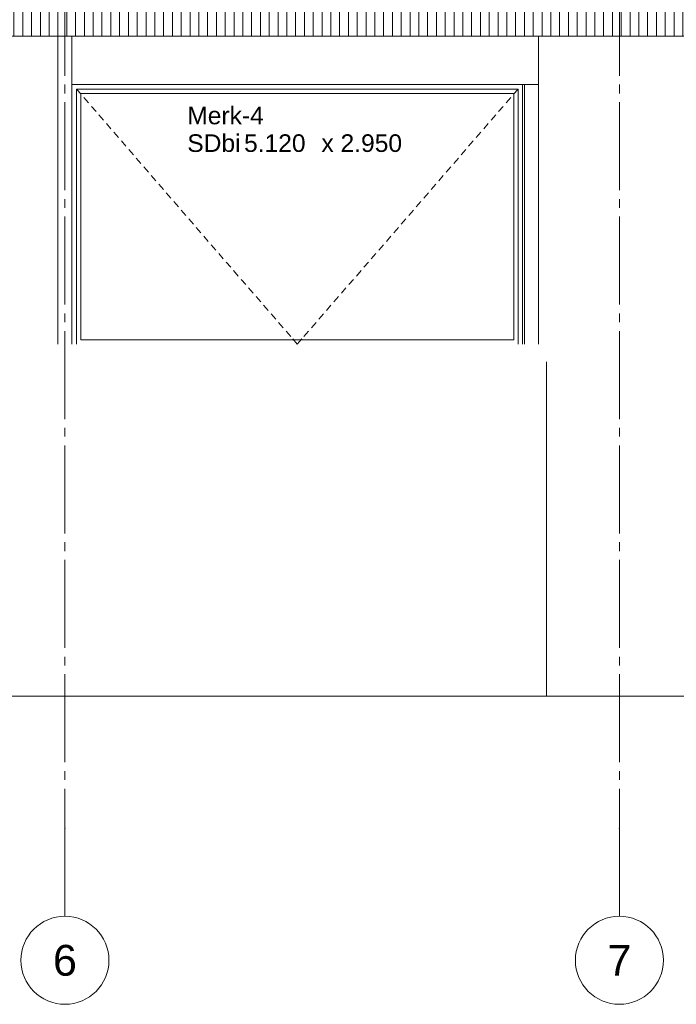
# Model space of a CAD drawing. Header units: millimetres. Extents: x -9479 to 359764, y -50700 to 13856.
# Tile 8 of 37: x 143173 to 150634, y -50700 to -39512. Entities that reach past the tile are written whole.
import ezdxf
from ezdxf.enums import TextEntityAlignment as Align

# ---------------------------------------------------------------- set-up
doc = ezdxf.new("R2010")
doc.units = ezdxf.units.MM
doc.header["$MEASUREMENT"] = 0
doc.linetypes.add('Streep-streepje', pattern=[1300, 1000, -100, 100, -100])
for name, color, linetype in [('21 Buitenwanden', 7, 'Continuous'), ('28 Draagconstructies', 7, 'Continuous'), ('90_0 Terrein', 7, 'Continuous'), ('Info -  SO_VO 2D arcering', 7, 'Continuous'), ('Maatvoering 1_ 50_100', 7, 'Continuous'), ('New_22 NC Binnenwanden Deuren', 7, 'Continuous'), ('Stramien', 7, 'Continuous')]:
    doc.layers.add(name, color=color, linetype=linetype)
doc.styles.add('GENERATED_STYLE_7', font='Arial.ttf')

# ---------------------------------------------------------------- blocks, each defined once
blk = doc.blocks.new('Section Element_8_1', base_point=(112108, -43200))
at = {"layer": '21 Buitenwanden', "color": 2, "linetype": 'Continuous', "lineweight": 0}
for p, q in [((143767, -39700), (124707, -39700)), ((156209, -39700), (149067, -39700))]:
    blk.add_line(p, q, dxfattribs=at)
blk = doc.blocks.new('Section Element_18_1', base_point=(112108, -43200))
at = {"layer": '28 Draagconstructies', "color": 1, "linetype": 'Continuous', "lineweight": 0}
for p, q in [((143607, -43200), (143607, -39700)), ((143767, -43200), (143767, -40250))]:
    blk.add_line(p, q, dxfattribs=at)
blk = doc.blocks.new('Section Element_29_1', base_point=(112108, -43200))
at = {"layer": '28 Draagconstructies', "color": 1, "linetype": 'Continuous', "lineweight": 0}
for p, q in [((148907, -43200), (148907, -40250)), ((149067, -43200), (149067, -40250))]:
    blk.add_line(p, q, dxfattribs=at)
blk = doc.blocks.new('Section Element_32_1', base_point=(112108, -43200))
at = {"layer": '90_0 Terrein', "color": 1, "linetype": 'Continuous', "lineweight": 0}
for p, q in [((149157, -47200), (149157, -43400)), ((119317, -47200), (149157, -47200)), ((149157, -47200), (156507, -47200))]:
    blk.add_line(p, q, dxfattribs=at)
blk = doc.blocks.new('Section Element_39_1', base_point=(112108, -43200))
at = {"layer": '28 Draagconstructies', "color": 1, "linetype": 'Continuous', "lineweight": 0}
for p, q in [((143767, -39700), (149067, -39700)), ((143767, -39700), (143767, -40250)), ((149067, -39700), (149067, -40250)), ((143767, -40250), (149067, -40250))]:
    blk.add_line(p, q, dxfattribs=at)
blk = doc.blocks.new('Section Element_44_1', base_point=(112108, -43200))
at = {"layer": 'New_22 NC Binnenwanden Deuren', "color": 2, "linetype": 'Continuous', "lineweight": 0}
for p, q in [((148887, -40300), (148887, -40250)), ((143817, -43200), (143817, -40300)), ((143817, -40300), (148837, -40300)), ((148787, -40350), (143867, -40350)), ((143867, -40350), (143867, -43150)), ((148787, -43150), (148787, -40350)), ((148837, -40300), (148837, -43200)), ((148887, -43200), (148887, -40300)), ((143867, -43150), (148787, -43150))]:
    blk.add_line(p, q, dxfattribs=at)
at = {"layer": 'New_22 NC Binnenwanden Deuren', "color": 1, "linetype": 'Continuous', "lineweight": 0}
for p, q in [((143817, -40300), (143870, -40360)), ((148837, -40300), (148785, -40360)), ((143902, -40398), (143955, -40459)), ((143987, -40497), (144040, -40557)), ((148667, -40497), (148615, -40557)), ((148752, -40398), (148700, -40459)), ((144072, -40595), (144125, -40655)), ((148582, -40595), (148530, -40655)), ((144158, -40693), (144210, -40754)), ((148497, -40693), (148445, -40754)), ((144243, -40791), (144295, -40852)), ((148412, -40791), (148360, -40852)), ((144328, -40890), (144380, -40950)), ((148327, -40890), (148274, -40950)), ((144413, -40988), (144465, -41049)), ((148242, -40988), (148189, -41049)), ((144498, -41086), (144550, -41147)), ((148157, -41086), (148104, -41147)), ((144583, -41185), (144635, -41245)), ((148072, -41185), (148019, -41245)), ((144668, -41283), (144720, -41343)), ((144753, -41381), (144805, -41442)), ((147901, -41381), (147849, -41442)), ((147986, -41283), (147934, -41343)), ((144838, -41480), (144891, -41540)), ((147816, -41480), (147764, -41540)), ((144923, -41578), (144976, -41638)), ((147731, -41578), (147679, -41638)), ((145008, -41676), (145061, -41737)), ((147646, -41676), (147594, -41737)), ((145093, -41774), (145146, -41835)), ((147561, -41774), (147509, -41835)), ((145178, -41873), (145231, -41933)), ((147476, -41873), (147424, -41933)), ((145264, -41971), (145316, -42032)), ((147391, -41971), (147339, -42032)), ((145349, -42069), (145401, -42130)), ((145434, -42168), (145486, -42228)), ((147221, -42168), (147168, -42228)), ((147306, -42069), (147254, -42130)), ((145519, -42266), (145571, -42326)), ((147136, -42266), (147083, -42326)), ((145604, -42364), (145656, -42425)), ((147051, -42364), (146998, -42425)), ((145689, -42463), (145741, -42523)), ((146966, -42463), (146913, -42523)), ((145774, -42561), (145826, -42621)), ((146880, -42561), (146828, -42621)), ((145859, -42659), (145911, -42720)), ((146795, -42659), (146743, -42720)), ((145944, -42757), (145997, -42818)), ((146710, -42757), (146658, -42818)), ((146029, -42856), (146082, -42916)), ((146114, -42954), (146167, -43014)), ((146540, -42954), (146488, -43014)), ((146625, -42856), (146573, -42916)), ((146199, -43052), (146252, -43113)), ((146455, -43052), (146403, -43113)), ((146275, -43140), (146327, -43200)), ((146380, -43140), (146327, -43200))]:
    blk.add_line(p, q, dxfattribs=at)
blk = doc.blocks.new('Standard grid marker[6]_1', base_point=(143687, -32950))
at = {"layer": 'Stramien', "color": 9, "linetype": 'Streep-streepje', "lineweight": 0}
for p, q in [((143687, -33950), (143687, -48700)), ((143687, -48700), (143687, -49700))]:
    blk.add_line(p, q, dxfattribs=at)
at = {"layer": 'Stramien', "color": 2, "linetype": 'Continuous', "lineweight": 0, "flags": 128}
blk.add_lwpolyline([(143687, -50700, 1), (143687, -49700, 1)], format="xyb", close=True, dxfattribs=at)
at = {"layer": 'Stramien', "color": 9, "linetype": 'Streep-streepje', "lineweight": 0}
blk.add_point((143687, -48700), dxfattribs=at)
blk.add_point((143687, -48700), dxfattribs=at)
at = {"layer": 'Stramien', "color": 2, "lineweight": 0, "style": 'GENERATED_STYLE_7'}
for tag, p in [('AC_MarkerText_1_0', (143687, -32275)), ('AC_MarkerText_1_1', (143687, -50025))]:
    blk.add_attdef(tag, text='', height=350, rotation=360, dxfattribs=at).set_placement(p, align=Align.TOP_CENTER)
blk = doc.blocks.new('Standard grid marker[7]_1', base_point=(149987, -32950))
at = {"layer": 'Stramien', "color": 9, "linetype": 'Streep-streepje', "lineweight": 0}
for p, q in [((149987, -33950), (149987, -48700)), ((149987, -48700), (149987, -49700))]:
    blk.add_line(p, q, dxfattribs=at)
at = {"layer": 'Stramien', "color": 2, "linetype": 'Continuous', "lineweight": 0, "flags": 128}
blk.add_lwpolyline([(149987, -50700, 1), (149987, -49700, 1)], format="xyb", close=True, dxfattribs=at)
at = {"layer": 'Stramien', "color": 9, "linetype": 'Streep-streepje', "lineweight": 0}
blk.add_point((149987, -48700), dxfattribs=at)
blk.add_point((149987, -48700), dxfattribs=at)
at = {"layer": 'Stramien', "color": 2, "lineweight": 0, "style": 'GENERATED_STYLE_7'}
for tag, p in [('AC_MarkerText_1_0', (149987, -32275)), ('AC_MarkerText_1_1', (149987, -50025))]:
    blk.add_attdef(tag, text='', height=350, rotation=360, dxfattribs=at).set_placement(p, align=Align.TOP_CENTER)
blk = doc.blocks.new('Label_3_1', base_point=(145052, -40430))
at = {"layer": 'Maatvoering 1_ 50_100', "color": 2, "lineweight": 0, "char_height": 200, "attachment_point": 1, "style": 'GENERATED_STYLE_7'}
for s, insert in [('\\A1;{\\pql;\\pt0,3000;\\fArial|b0|i0|c0|p0;\\W1.000000;Merk-4\\fArial|b0|i0|c0|p0;\\W1.000000;\\A1{\\H.66x;\\S^  ;}\\fArial|b0|i0|c0|p0;\\W1.000000;\\fArial|b0|i0|c0|p0;\\W1.000000;\\A1{\\H.66x;\\S^  ;}\\fArial|b0|i0|c0|p0;\\W1.000000;\\fArial|b0|i0|c0|p0;\\W1.000000;\\fArial|b0|i0|c0|p0;\\W1.000000;\\fArial|b0|i0|c0|p0;\\W1.000000;\\fArial|b0|i0|c0|p0;\\W1.000000;\\fArial|b0|i0|c0|p0;\\W1.000000;\\fArial|b0|i0|c0|p0;\\W1.000000;\\A1{\\H.66x;\\S^  ;}\\fArial|b0|i0|c0|p0;\\W1.000000;\\fArial|b0|i0|c0|p0;\\W1.000000;\\A1{\\H.66x;\\S^  ;}\\fArial|b0|i0|c0|p0;\\W1.000000;\\fArial|b0|i0|c0|p0;\\W1.000000;\\fArial|b0|i0|c0|p0;\\W1.000000;\\fArial|b0|i0|c0|p0;\\W1.000000;\\fArial|b0|i0|c0|p0;\\W1.000000;\\fArial|b0|i0|c0|p0;\\W1.000000;\\fArial|b0|i0|c0|p0;\\W1.000000;\\A1{\\H.66x;\\S^  ;}\\fArial|b0|i0|c0|p0;\\W1.000000;\\fArial|b0|i0|c0|p0;\\W1.000000;\\A1{\\H.66x;\\S^  ;}\\fArial|b0|i0|c0|p0;\\W1.000000;\\fArial|b0|i0|c0|p0;\\W1.000000;\\fArial|b0|i0|c0|p0;\\W1.000000;\\fArial|b0|i0|c0|p0;\\W1.000000;\\fArial|b0|i0|c0|p0;\\W1.000000;\\fArial|b0|i0|c0|p0;\\W1.000000;\\fArial|b0|i0|c0|p0;\\W1.000000;\\A1{\\H.66x;\\S^  ;}\\fArial|b0|i0|c0|p0;\\W1.000000;\\fArial|b0|i0|c0|p0;\\W1.000000;\\A1{\\H.66x;\\S^  ;}\\fArial|b0|i0|c0|p0;\\W1.000000;\\fArial|b0|i0|c0|p0;\\W1.000000;\\fArial|b0|i0|c0|p0;\\W1.000000;\\fArial|b0|i0|c0|p0;\\W1.000000;\\fArial|b0|i0|c0|p0;\\W1.000000;\\fArial|b0|i0|c0|p0;\\W1.000000;\\fArial|b0|i0|c0|p0;\\W1.000000;\\A1{\\H.66x;\\S^  ;}\\fArial|b0|i0|c0|p0;\\W1.000000;\\fArial|b0|i0|c0|p0;\\W1.000000;\\A1{\\H.66x;\\S^  ;}\\fArial|b0|i0|c0|p0;\\W1.000000;\\fArial|b0|i0|c0|p0;\\W1.000000;\\fArial|b0|i0|c0|p0;\\W1.000000;\\fArial|b0|i0|c0|p0;\\W1.000000;\\fArial|b0|i0|c0|p0;\\W1.000000;\\fArial|b0|i0|c0|p0;\\W1.000000;\\fArial|b0|i0|c0|p0;\\W1.000000;\\A1{\\H.66x;\\S^  ;}\\fArial|b0|i0|c0|p0;\\W1.000000;}', (145077, -40501)), ('\\A1;{\\pql;\\pt0,3000;\\fArial|b0|i0|c0|p0;\\W1.000000;5.120\\fArial|b0|i0|c0|p0;\\W1.000000;\\A1{\\H.66x;\\S^  ;}\\fArial|b0|i0|c0|p0;\\W1.000000;\\fArial|b0|i0|c0|p0;\\W1.000000;\\A1{\\H.66x;\\S^  ;}\\fArial|b0|i0|c0|p0;\\W1.000000; x \\fArial|b0|i0|c0|p0;\\W1.000000;\\fArial|b0|i0|c0|p0;\\W1.000000;\\fArial|b0|i0|c0|p0;\\W1.000000;\\fArial|b0|i0|c0|p0;\\W1.000000;\\fArial|b0|i0|c0|p0;\\W1.000000;2.950\\fArial|b0|i0|c0|p0;\\W1.000000;\\A1{\\H.66x;\\S^  ;}\\fArial|b0|i0|c0|p0;\\W1.000000;\\fArial|b0|i0|c0|p0;\\W1.000000;\\A1{\\H.66x;\\S^  ;}\\fArial|b0|i0|c0|p0;\\W1.000000;\\fArial|b0|i0|c0|p0;\\W1.000000;\\fArial|b0|i0|c0|p0;\\W1.000000;\\fArial|b0|i0|c0|p0;\\W1.000000;\\fArial|b0|i0|c0|p0;\\W1.000000;\\fArial|b0|i0|c0|p0;\\W1.000000;\\fArial|b0|i0|c0|p0;\\W1.000000;\\A1{\\H.66x;\\S^  ;}\\fArial|b0|i0|c0|p0;\\W1.000000;\\fArial|b0|i0|c0|p0;\\W1.000000;\\A1{\\H.66x;\\S^  ;}\\fArial|b0|i0|c0|p0;\\W1.000000;\\fArial|b0|i0|c0|p0;\\W1.000000;\\fArial|b0|i0|c0|p0;\\W1.000000;\\fArial|b0|i0|c0|p0;\\W1.000000;\\fArial|b0|i0|c0|p0;\\W1.000000;\\fArial|b0|i0|c0|p0;\\W1.000000;\\fArial|b0|i0|c0|p0;\\W1.000000;\\A1{\\H.66x;\\S^  ;}\\fArial|b0|i0|c0|p0;\\W1.000000;\\fArial|b0|i0|c0|p0;\\W1.000000;\\A1{\\H.66x;\\S^  ;}\\fArial|b0|i0|c0|p0;\\W1.000000;\\fArial|b0|i0|c0|p0;\\W1.000000;\\fArial|b0|i0|c0|p0;\\W1.000000;\\fArial|b0|i0|c0|p0;\\W1.000000;\\fArial|b0|i0|c0|p0;\\W1.000000;\\fArial|b0|i0|c0|p0;\\W1.000000;\\fArial|b0|i0|c0|p0;\\W1.000000;\\A1{\\H.66x;\\S^  ;}\\fArial|b0|i0|c0|p0;\\W1.000000;\\fArial|b0|i0|c0|p0;\\W1.000000;\\A1{\\H.66x;\\S^  ;}\\fArial|b0|i0|c0|p0;\\W1.000000;\\fArial|b0|i0|c0|p0;\\W1.000000;\\fArial|b0|i0|c0|p0;\\W1.000000;\\fArial|b0|i0|c0|p0;\\W1.000000;\\fArial|b0|i0|c0|p0;\\W1.000000;\\fArial|b0|i0|c0|p0;\\W1.000000;\\fArial|b0|i0|c0|p0;\\W1.000000;\\A1{\\H.66x;\\S^  ;}\\fArial|b0|i0|c0|p0;\\W1.000000;}', (145722, -40815))]:
    blk.add_mtext(s, dxfattribs=dict(at, insert=insert))
at = {"layer": 'Maatvoering 1_ 50_100', "color": 2, "lineweight": 0, "style": 'GENERATED_STYLE_7'}
blk.add_attdef('sDescriptionWallholeDimension', text='', height=200, dxfattribs=at).set_placement((145077, -40815), align=Align.TOP_LEFT)

msp = doc.modelspace()

# ---------------------------------------------------------------- hatches: boundary and pattern name
at = {"layer": 'Info -  SO_VO 2D arcering', "linetype": 'Continuous', "lineweight": 0, "true_color": 0x778488}
h = msp.add_hatch(dxfattribs=at)
h.set_pattern_fill('Lijnen_vert_100_0001', color=8, style=0, pattern_type=2)
h.set_pattern_definition([(90, (112107.93, -43200), (-100, 0), [])])
h.paths.add_polyline_path([(112265, -36200), (156207, -36200), (156207, -39700), (112265, -39700)])

# ---------------------------------------------------------------- block references
at = {"layer": '21 Buitenwanden', "lineweight": 0}
msp.add_blockref('Section Element_8_1', (112108, -43200), dxfattribs=at)
at = {"layer": '28 Draagconstructies', "lineweight": 0}
for name in ['Section Element_18_1', 'Section Element_39_1', 'Section Element_29_1']:
    msp.add_blockref(name, (112108, -43200), dxfattribs=at)
at = {"layer": '90_0 Terrein', "lineweight": 0}
msp.add_blockref('Section Element_32_1', (112108, -43200), dxfattribs=at)
at = {"layer": 'Maatvoering 1_ 50_100', "color": 9, "linetype": 'Continuous', "lineweight": 0}
msp.add_blockref('Label_3_1', (145052, -40430), dxfattribs=at).add_auto_attribs({'sDescriptionWallholeDimension': 'SDbi'})
at = {"layer": 'New_22 NC Binnenwanden Deuren', "lineweight": 0}
msp.add_blockref('Section Element_44_1', (112108, -43200), dxfattribs=at)
at = {"layer": 'Stramien', "color": 1, "linetype": 'Continuous', "lineweight": 0}
ref = msp.add_blockref('Standard grid marker[6]_1', (143687, -32950), dxfattribs=at)
ref.add_attrib('AC_MarkerText_1_1', '6', dxfattribs={"color": 2, "lineweight": 0, "height": 350, "rotation": 360, "style": 'GENERATED_STYLE_7'}).set_placement((143687, -50025), align=Align.TOP_CENTER)
ref = msp.add_blockref('Standard grid marker[7]_1', (149987, -32950), dxfattribs=at)
ref.add_attrib('AC_MarkerText_1_1', '7', dxfattribs={"color": 2, "lineweight": 0, "height": 350, "rotation": 360, "style": 'GENERATED_STYLE_7'}).set_placement((149987, -50025), align=Align.TOP_CENTER)

doc.saveas('drawing.dxf')
